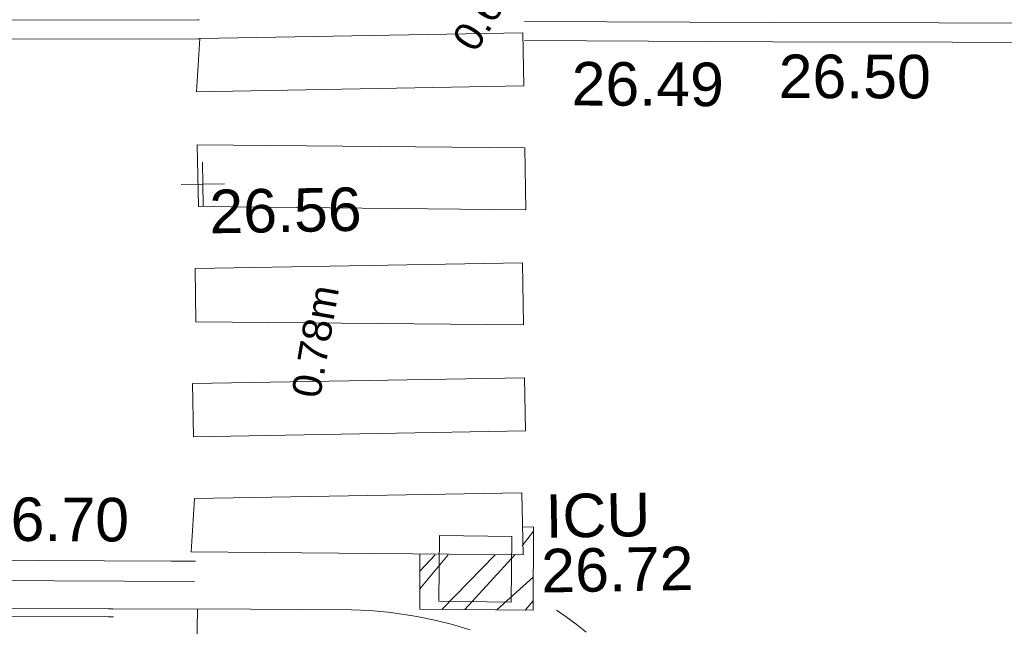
# Model space of a CAD drawing. Header units: millimetres. Extents: x -287732 to 520720, y -88450 to 287754.
# Tile 232 of 256: x 76546 to 85025, y -7870 to -2644. Entities that reach past the tile are written whole.
import ezdxf

# ---------------------------------------------------------------- set-up
doc = ezdxf.new("R2010")
doc.units = ezdxf.units.MM
for name, pattern in [('IMPORT-HIDDEN2 _3_', [4762.5, 3175, -1587.5]), ('IMPORT-UG_ELEC_LV_QLB2 _2_', [2700, 1500, -300.0000000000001, 0, -250, 150, -300.0000000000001, 0, -200]), ('IMPORT-UG_ELEC_STREET LIGHTING_QLB2 _2_', [2700, 1500, -300.0000000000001, 0, -250, 150, -300.0000000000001, 0, -200])]:
    doc.linetypes.add(name, pattern=pattern)
for name, color, linetype, lineweight, true_color in [('00_UAV_KERB_BOTTOM', 1, 'Continuous', 9, 0xff0000), ('00_UAV_KERB_TOP', 7, 'Continuous', 9, 0xa500a5), ('00_UAV_LEVEL_SPOT', 7, 'Continuous', 9, 0x666666), ('00_UAV_ROAD_MARKING_YELLOW_CONTINUOUS', 40, 'Continuous', 9, 0xffbf00), ('00_UAV_SERV_IC', 5, 'Continuous', 9, 0x0000ff), ('12333-PUM-2D-U-0001-C01 - Rev2_REVIT IMPORT_dwg', 7, 'Continuous', 9, 0x767676), ('PUM-CHAMBER EXTENTS', 6, 'IMPORT-HIDDEN2 _3_', 9, 0xff00ff), ('PUM-ELECTRIC-LV-QLB2', 1, 'IMPORT-UG_ELEC_LV_QLB2 _2_', 9, 0xff0000)]:
    doc.layers.add(name, color=color, linetype=linetype, lineweight=lineweight, true_color=true_color)
for name, color, linetype, lineweight in [('00_UAV_PEDASTRIAN', 7, 'Continuous', 9), ('00_UAV_ROAD_EDGE', 7, 'Continuous', 9), ('00_UAV_SURFACE', 7, 'Continuous', 9)]:
    doc.layers.add(name, color=color, linetype=linetype, lineweight=lineweight)
doc.styles.add('Arial_1', font='arial.ttf', dxfattribs={"height": 250})
doc.styles.add('Swis721 Lt BT_2', font='swissl.ttf', dxfattribs={"height": 375})

# ---------------------------------------------------------------- blocks, each defined once
blk = doc.blocks.new('12333-PUM-2D-U-0001-C01 - Rev2_REVIT IMPORT_dwg_UAV-2077255-Site Location Plan Proposed')
at = {"layer": '00_UAV_LEVEL_SPOT', "color": 254, "true_color": 0xcccccc, "flags": 128}
for points in [[(500.0000000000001, 0), (0, 0), (0, 500.0000000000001)], [(0, -500.0000000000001), (0, 0), (-500.0000000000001, 0)]]:
    blk.add_lwpolyline(points, dxfattribs=at)
blk = doc.blocks.new('12333-PUM-2D-U-0001-C01 - Rev2_REVIT IMPORT_dwg_MGS62954_T2_Galway_ITM_3d_Rev1-2077680-Site Location Plan Proposed')
at = {"layer": '00_UAV_KERB_BOTTOM', "color": 254, "true_color": 0xcccccc, "flags": 128}
blk.add_lwpolyline([(533979161.650004, 725546354.4506675), (533979123.6665002, 725546355.2555), (533976064.6665001, 725546412.2555001), (533974295.6665002, 725546452.2555001), (533974163.5670609, 725546453.8735726), (533970213.6665002, 725546502.2555001), (533969163.9427695, 725546502.1000414), (533967570.0900001, 725546501.8640001), (533966541.8784547, 725546511.1160538)], dxfattribs=at)
at = {"layer": '00_UAV_KERB_TOP', "color": 254, "true_color": 0xcccccc, "flags": 128}
blk.add_lwpolyline([(533979164.1203519, 725546284.3826109), (533979122.2729885, 725546285.2693148), (533976063.2232285, 725546342.2702421), (533974294.4465829, 725546382.2651917), (533974166.0379704, 725546383.8380556), (533970213.2429878, 725546432.2554367), (533969166.4138654, 725546432.1004068), (533967569.7802527, 725546431.8639535), (533966541.5234038, 725546441.1164148)], dxfattribs=at)
at = {"layer": '00_UAV_PEDASTRIAN', "color": 254, "true_color": 0xcccccc}
for p, q in [((533979958.2000001, 725550796.8000002), (533979996.3000002, 725551254.0000001)), ((533982777.6000001, 725551254.0000001), (533979996.3000002, 725551254.0000001)), ((533982777.6000001, 725550796.8000002), (533982777.6000001, 725551254.0000001)), ((533979958.2000001, 725550796.8000002), (533982777.6000001, 725550796.8000002)), ((533979958.2000001, 725550339.6000001), (533982777.6000001, 725550263.4000002)), ((533979958.2000001, 725550339.6000001), (533979958.2000001, 725549806.2000002)), ((533982777.6000001, 725550263.4000002), (533982777.6000001, 725549730.0000001)), ((533979958.2000001, 725549806.2000002), (533982777.6000001, 725549730.0000001)), ((533979920.1000001, 725549272.8000002), (533982739.5000002, 725549272.8000002)), ((533979920.1000001, 725549272.8000002), (533979920.1000001, 725548815.6000001)), ((533982739.5000002, 725549272.8000002), (533982739.5000002, 725548739.4000002)), ((533979920.1000001, 725548815.6000001), (533982739.5000002, 725548739.4000002)), ((533979882.0000002, 725548282.2000002), (533982739.5000001, 725548282.2000002)), ((533979882.0000002, 725548282.2000002), (533979882.0000001, 725547825.0000001)), ((533982739.5000001, 725548282.2000002), (533982739.5000001, 725547825.0000001)), ((533979882.0000001, 725547825.0000001), (533982739.5000001, 725547825.0000001)), ((533979882.0000001, 725547291.6000001), (533979843.9000001, 725546834.4)), ((533979882.0000001, 725547291.6000001), (533982701.4000001, 725547291.6000001)), ((533982701.4000001, 725547291.6000001), (533982701.4000001, 725546758.2000002)), ((533979843.9000001, 725546834.4), (533982701.4000001, 725546758.2000002))]:
    blk.add_line(p, q, dxfattribs=at)
at = {"layer": '00_UAV_ROAD_EDGE', "color": 254, "true_color": 0xcccccc, "flags": 128}
blk.add_lwpolyline([(533982235.6665002, 725546121.2555001), (533982084.43853, 725546168.1796212), (533981931.3782342, 725546208.7298119), (533981776.7541326, 725546242.8349332), (533981688.6665001, 725546259.2555001), (533981532.1395017, 725546283.1525893), (533981374.7490978, 725546300.4740462), (533981216.7714047, 725546311.1894833), (533980349.1229975, 725546329.4538534), (533979161.650004, 725546354.4506675)], dxfattribs=at)
at = {"layer": '00_UAV_ROAD_MARKING_YELLOW_CONTINUOUS', "color": 254, "true_color": 0xcccccc, "flags": 128}
for points in [[(533966605.0904867, 725551629.8808665), (533970768.4076725, 725551562.2475984), (533971604.4107679, 725551548.9947753), (533976603.727251, 725551469.7426082), (533979982.9529957, 725551416.1730925), (533979993.007997, 725551416.0133522)], [(533979990.8932426, 725551250.1599785), (533979979.7790083, 725551250.3493952), (533974991.5807527, 725551329.4221132), (533970765.7798463, 725551396.4093392), (533969992.2546105, 725551408.1612147), (533966588.0904194, 725551459.8793906)], [(533982794.7466916, 725551353.1319162), (533984930.2417638, 725551305.2160171), (533987793.662193, 725551249.8961877), (533991866.1784735, 725551171.2172397), (533992792.6833447, 725551151.1360431), (533997791.5027984, 725551042.790928), (533998555.3432362, 725551026.2353431), (534001475.3126609, 725550999.244869)], [(534001473.7796367, 725550833.3943529), (533998552.7796367, 725550860.3943529), (533996474.4121374, 725550905.4411824), (533991862.7796368, 725551005.3943528), (533991475.5733974, 725551012.874981), (533986476.507292, 725551109.4544013), (533984926.7796368, 725551139.3943529), (533982790.8329657, 725551187.3203849)], [(533969671.7796368, 725546940.394353), (533971948.7796368, 725546905.3943529), (533974671.0398197, 725546862.0906725), (533975657.7796367, 725546846.3943529), (533979669.4107661, 725546757.0569149), (533979878.7796367, 725546752.3943529)], [(533979868.0393896, 725546577.9744351), (533975647.5666887, 725546671.9626924), (533974869.7356871, 725546684.3358514), (533971939.1829441, 725546730.9529133), (533969870.4933528, 725546762.7509527), (533969662.1829441, 725546765.9529133)], [(533982981.7796367, 725546275.3943529), (533983062.7450706, 725546218.6692449), (533983149.2678525, 725546152.7422297), (533983232.9540025, 725546083.2498454)]]:
    blk.add_lwpolyline(points, dxfattribs=at)
at = {"layer": '00_UAV_SERV_IC', "color": 254, "true_color": 0xcccccc, "flags": 128}
blk.add_lwpolyline([(533981968.951, 725546370.6535001), (533981985.9510002, 725546936.6535001), (533982607.9389399, 725546917.9718835), (533982590.9389398, 725546351.9718835)], close=True, dxfattribs=at)
at = {"layer": '00_UAV_SURFACE', "color": 254, "true_color": 0xcccccc}
blk.add_line((533979876.1516428, 725545894.7067306), (533979888.4934363, 725546339.1503025), dxfattribs=at)
at = {"xscale": 0.375, "yscale": 0.375, "zscale": 0.375}
blk.add_blockref('12333-PUM-2D-U-0001-C01 - Rev2_REVIT IMPORT_dwg_UAV-2077255-Site Location Plan Proposed', (533980000, 725550000), dxfattribs=at)
at = {"layer": '00_UAV_LEVEL_SPOT', "insert": (533980051.8765643, 725549949.1441548), "char_height": 375, "width": 1495.902363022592, "attachment_point": 1, "line_spacing_factor": 1.005061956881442, "style": 'Swis721 Lt BT_2'}
blk.add_mtext('26.56', dxfattribs=at)
at = {"layer": '00_UAV_ROAD_EDGE', "color": 251, "true_color": 0x666666, "insert": (533983194.4242762, 725550997.0940243), "char_height": 375, "width": 1495.902363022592, "attachment_point": 1, "rotation": 358.68890805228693, "line_spacing_factor": 1.005061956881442, "style": 'Swis721 Lt BT_2'}
blk.add_mtext('26.49', dxfattribs=at)
at = {"layer": '00_UAV_ROAD_MARKING_YELLOW_CONTINUOUS', "color": 251, "true_color": 0x666666, "char_height": 375, "width": 1495.902363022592, "attachment_point": 1, "line_spacing_factor": 1.005061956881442, "style": 'Swis721 Lt BT_2'}
for s, insert, rotation in [('26.50', (533984977.4737993, 725551028.9907589), 358.8932123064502), ('26.70', (533978007.6529031, 725547336.3512518), 358.72425652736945)]:
    blk.add_mtext(s, dxfattribs=dict(at, insert=insert, rotation=rotation))
at = {"layer": '00_UAV_SERV_IC', "color": 251, "true_color": 0x666666, "char_height": 375, "attachment_point": 1, "line_spacing_factor": 1.005061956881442, "style": 'Swis721 Lt BT_2'}
for s, insert, width in [('ICU', (533982900.2756054, 725547275.6094834), 1021.012723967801), ('26.72', (533982855.4474549, 725546805.2304825), 1495.902363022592)]:
    blk.add_mtext(s, dxfattribs=dict(at, insert=insert, width=width))
blk = doc.blocks.new('12333-PUM-2D-U-0001-C01 - Rev2_REVIT IMPORT_dwg-1620468-Site Location Plan Proposed')
at = {"layer": 'PUM-CHAMBER EXTENTS', "true_color": 0xffaaff}
h = blk.add_hatch(dxfattribs=at)
h.set_pattern_fill('FP_3', color=211, style=0, pattern_type=2)
h.set_pattern_definition([(45, (-533641079.65, -725615854.3560001), (-265.1650429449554, 265.1650429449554), []), (45, (-533640902.873, -725615854.3560001), (-265.1650429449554, 265.1650429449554), [])])
h.paths.add_polyline_path([(341700.3501529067, -69575.3561786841), (341715.3501529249, -68858.35617861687), (341621.7501528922, -68855.76948465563), (341612.4439530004, -69095.90801331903), (340733.1348983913, -69080.64534168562), (340723.350152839, -69548.35617868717), (341613.4276156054, -69572.9540205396)])
at = {"layer": 'PUM-CHAMBER EXTENTS', "color": 211, "linetype": 'Continuous', "true_color": 0xffaaff, "flags": 128}
blk.add_lwpolyline([(341621.7501528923, -68855.76948465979), (341715.3501529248, -68858.35617862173), (341700.3501529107, -69575.35617868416), (340723.3501528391, -69548.35617868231), (340733.3060491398, -69072.46433591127)], dxfattribs=at)
blk.add_blockref('12333-PUM-2D-U-0001-C01 - Rev2_REVIT IMPORT_dwg_MGS62954_T2_Galway_ITM_3d_Rev1-2077680-Site Location Plan Proposed', (-533641079.6498471, -725615854.3561786))
at = {"layer": 'PUM-ELECTRIC-LV-QLB2', "char_height": 250, "width": 1160.025439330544, "attachment_point": 2, "line_spacing_factor": 0.9417779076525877, "style": 'Arial_1'}
for s, insert, rotation in [('0.66m', (341340.2527812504, -64229.89798611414), 57.14369992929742), ('0.78m', (339741.4648099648, -67202.45642832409), 79.14954987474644)]:
    blk.add_mtext(s, dxfattribs=dict(at, insert=insert, rotation=rotation))

msp = doc.modelspace()

# ---------------------------------------------------------------- block references
at = {"layer": '12333-PUM-2D-U-0001-C01 - Rev2_REVIT IMPORT_dwg', "color": 254, "linetype": 'IMPORT-UG_ELEC_STREET LIGHTING_QLB2 _2_', "true_color": 0xffd4d4, "rotation": 0.9999999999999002}
msp.add_blockref('12333-PUM-2D-U-0001-C01 - Rev2_REVIT IMPORT_dwg-1620468-Site Location Plan Proposed', (-261895.0770586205, 55869.5817132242), dxfattribs=at)

doc.saveas('drawing.dxf')
